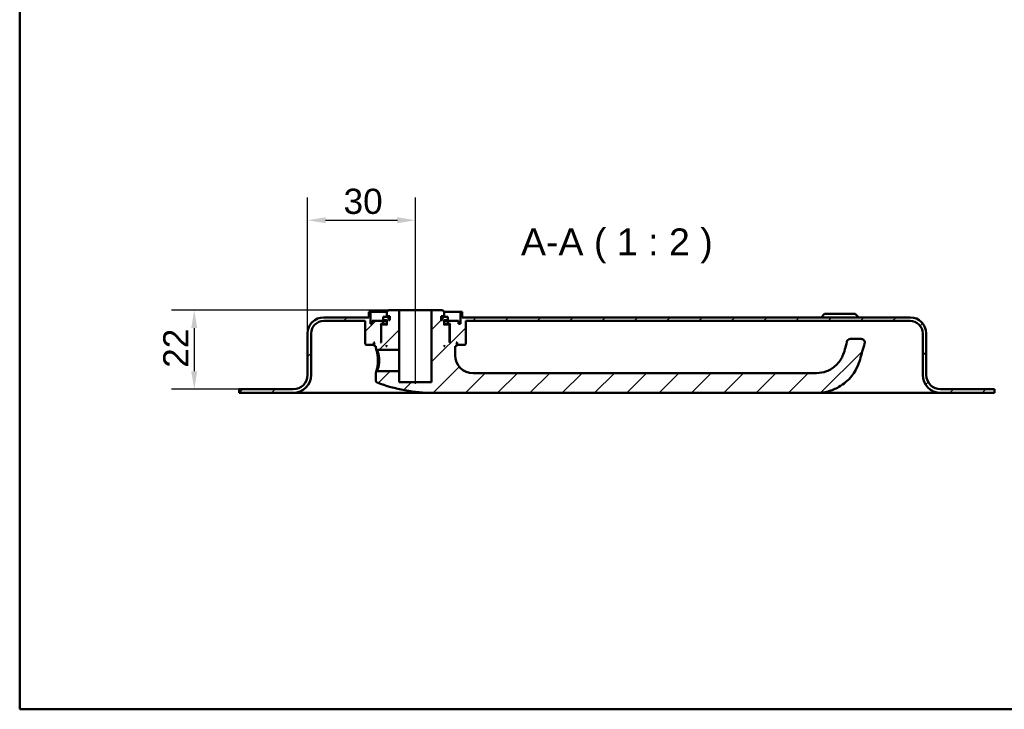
# Model space of a CAD drawing. Header units: millimetres. Extents: x 20 to 833, y 20 to 574.
# Tile 1 of 4: x 20 to 294, y 20 to 212. Entities that reach past the tile are written whole.
import ezdxf

# ---------------------------------------------------------------- set-up
doc = ezdxf.new("R2010")
doc.units = ezdxf.units.MM
doc.header["$LTSCALE"] = 2
for name, color, linetype, lineweight in [('Bemaßungen(DIN)', 7, 'Continuous', 25), ('Mittellinie(DIN)', 7, 'Continuous', 25), ('Sichtbare Kanten(DIN)', 7, 'Continuous', 50), ('Skizziergeometrie(DIN)', 7, 'Continuous', 50), ('Symbole(DIN)', 7, 'Continuous', 25)]:
    doc.layers.add(name, color=color, linetype=linetype, lineweight=lineweight)
doc.layers.add('Schraffur', color=179, linetype='Continuous', lineweight=9, true_color=0x1e1e47)
doc.styles.add('Aktuell-DINGroßer Text', font='arial.ttf')
doc.styles.add('STANDARD-DIN~0', font='arial.ttf')
doc.dimstyles.new('CAD-LAN', dxfattribs={"dimscale": 2, "dimtxt": 3.5, "dimasz": 2.5, "dimexe": 3.175, "dimexo": 0, "dimgap": 0.8, "dimtad": 1, "dimrnd": 1e-08, "dimtxsty": 'STANDARD-DIN~0', "dimcen": 0.09, "dimdle": 10, "dimclrd": 250, "dimclre": 250, "dimclrt": 250, "dimadec": 0, "dimazin": 2, "dimtfac": 1, "dimtmove": 0, "dimatfit": 3, "dimfxl": 1, "dimtolj": 1, "dimtzin": 0, "dimlwd": 25, "dimlwe": 25, "dimarcsym": 0})

# ---------------------------------------------------------------- blocks, each defined once
blk = doc.blocks.new('Ränder Standardrahmen')
at = {"layer": 'Skizziergeometrie(DIN)', "flags": 128}
blk.add_lwpolyline([(10, 10), (10, 287), (410, 287), (410, 10), (10, 10)], dxfattribs=at)
blk = doc.blocks.new('*D25')
at = {"layer": 'Bemaßungen(DIN)', "color": 250, "linetype": 'Continuous', "lineweight": 25, "true_color": 0x3f3f3f, "transparency": 16777216}
for p, q in [((122.53, 130.97), (62.18, 130.97)), ((68.53, 125.97), (68.53, 113.97)), ((81.03, 108.97), (62.18, 108.97))]:
    blk.add_line(p, q, dxfattribs=at)
at = {"layer": 'Bemaßungen(DIN)', "color": 250, "linetype": 'Continuous', "true_color": 0x3f3f3f, "transparency": 16777216}
for points in [[(67.69, 125.97), (69.36, 125.97), (68.53, 130.97)], [(67.69, 113.97), (69.36, 113.97), (68.53, 108.97)]]:
    blk.add_solid(points, dxfattribs=at)
at = {"layer": 'Defpoints', "color": 0, "linetype": 'Continuous', "transparency": 16777216}
for p in [(122.53, 130.97), (68.53, 108.97), (81.03, 108.97)]:
    blk.add_point(p, dxfattribs=at)
at = {"layer": 'Bemaßungen(DIN)', "color": 250, "linetype": 'Continuous', "lineweight": 25, "true_color": 0x3f3f3f, "transparency": 16777216, "insert": (59.9, 114.94), "char_height": 7, "attachment_point": 1, "rotation": 90, "style": 'STANDARD-DIN~0'}
blk.add_mtext('\\A1;22', dxfattribs=at)
blk = doc.blocks.new('*D26')
at = {"layer": 'Bemaßungen(DIN)', "color": 250, "linetype": 'Continuous', "lineweight": 25, "true_color": 0x3f3f3f, "transparency": 16777216}
for p, q in [((100.03, 124.47), (100.03, 162.32)), ((130.03, 135.97), (130.03, 162.32)), ((105.03, 155.97), (125.03, 155.97))]:
    blk.add_line(p, q, dxfattribs=at)
at = {"layer": 'Bemaßungen(DIN)', "color": 250, "linetype": 'Continuous', "true_color": 0x3f3f3f, "transparency": 16777216}
for points in [[(105.03, 156.81), (105.03, 155.14), (100.03, 155.97)], [(125.03, 156.81), (125.03, 155.14), (130.03, 155.97)]]:
    blk.add_solid(points, dxfattribs=at)
at = {"layer": 'Defpoints', "color": 0, "linetype": 'Continuous', "transparency": 16777216}
for p in [(130.03, 155.97), (130.03, 135.97), (100.03, 124.47)]:
    blk.add_point(p, dxfattribs=at)
at = {"layer": 'Bemaßungen(DIN)', "color": 250, "linetype": 'Continuous', "lineweight": 25, "true_color": 0x3f3f3f, "transparency": 16777216, "insert": (110.03, 164.73), "char_height": 7, "attachment_point": 1, "style": 'STANDARD-DIN~0'}
blk.add_mtext('\\A1;30', dxfattribs=at)

msp = doc.modelspace()

# ---------------------------------------------------------------- hatches: boundary and pattern name
at = {"layer": 'Schraffur'}
h = msp.add_hatch(dxfattribs=at)
h.set_pattern_fill('ANSI31', color=256, scale=50.8, style=0)
h.set_pattern_definition([(45, (0, 0), (-4.49013, 4.49013), [])])
edge = h.paths.add_edge_path()
edge.add_spline(control_points=[(119.3982, 113.9746), (119.3362, 113.9149), (119.2743, 113.855), (119.1505, 113.735), (119.0885, 113.6749), (119.026, 113.6148)], knot_values=[-0.05185279, -0.05185279, -0.05185279, -0.05185279, -0.0260249, -0.0260249, -0.00012333, -0.00012333, -0.00012333, -0.00012333], degree=3, periodic=0)
edge.add_line((119.026, 113.6148), (119.026, 111.3165))
edge.add_spline(control_points=[(119.026, 111.3165), (119.028, 111.281), (119.0319, 111.2454), (119.0471, 111.1759), (119.0583, 111.1419), (119.1005, 111.049), (119.1393, 110.9954), (119.2351, 110.9068), (119.2905, 110.8721), (119.3508, 110.8498)], knot_values=[-0.06041417, -0.06041417, -0.06041417, -0.06041417, -0.04978343, -0.04978343, -0.03914787, -0.03914787, -0.01928019, -0.01928019, -0.00000103, -0.00000103, -0.00000103, -0.00000103], degree=3, periodic=0)
edge.add_ellipse((135.026, 152.1412), major_axis=(-15.6752, -41.2914), ratio=1, start_angle=0, end_angle=20.787941)
edge.add_line((135.026, 107.9746), (241.526, 107.9746))
edge.add_spline(control_points=[(241.526, 107.9746), (242.6046, 107.9746), (243.6825, 108.1176), (245.7673, 108.6703), (246.7745, 109.0799), (249.1074, 110.4073), (250.3475, 111.475), (252.865, 114.6675), (253.3987, 116.5296), (254.0351, 118.7501), (254.458, 120.2244), (254.8808, 121.6989)], knot_values=[-1.04910953, -1.04910953, -1.04910953, -1.04910953, -0.94700659, -0.94700659, -0.84493639, -0.84493639, -0.69300085, -0.69300085, -0.46018252, -0.46018252, 0, 0, 0, 0], degree=3, periodic=0)
edge.add_ellipse((253.9196, 121.9746), major_axis=(0.9613, -0.2756), ratio=1, start_angle=0, end_angle=106)
edge.add_line((253.9196, 122.9746), (250.9192, 122.9746))
edge.add_ellipse((250.9192, 121.9746), major_axis=(0, 1), ratio=1, start_angle=0, end_angle=76.784814)
edge.add_spline(control_points=[(249.9457, 122.2032), (249.585, 120.6676), (249.3058, 119.4021), (248.3889, 117.3797), (247.8376, 116.5101), (246.1723, 114.9398), (245.283, 114.3763), (243.4176, 113.6598), (242.4708, 113.4746), (241.526, 113.4746)], knot_values=[-1.47439434, -1.47439434, -1.47439434, -1.47439434, -0.97122894, -0.97122894, -0.59896656, -0.59896656, -0.28342981, -0.28342981, 0, 0, 0, 0], degree=3, periodic=0)
edge.add_line((241.526, 113.4746), (146.026, 113.4746))
edge.add_ellipse((146.026, 118.4746), major_axis=(0, -5), ratio=1, start_angle=270, end_angle=360, ccw=False)
edge.add_line((141.026, 118.4746), (141.026, 120.9746))
edge.add_line((141.026, 120.9746), (141.326, 120.9746))
edge.add_line((141.326, 120.9746), (141.526, 121.1746))
edge.add_line((141.526, 121.1746), (141.526, 121.7746))
edge.add_line((141.526, 121.7746), (141.326, 121.9746))
edge.add_line((141.326, 121.9746), (141.626, 121.9746))
edge.add_line((141.626, 121.9746), (141.626, 121.4746))
edge.add_line((141.626, 121.4746), (141.726, 121.3746))
edge.add_line((141.726, 121.3746), (143.826, 121.3746))
edge.add_line((143.826, 121.3746), (144.026, 121.5746))
edge.add_line((144.026, 121.5746), (144.026, 127.9746))
edge.add_line((144.026, 127.9746), (267.526, 127.9746))
edge.add_ellipse((267.526, 124.4746), major_axis=(0, 3.5), ratio=1, start_angle=270, end_angle=360, ccw=False)
edge.add_line((271.026, 124.4746), (271.026, 112.9746))
edge.add_ellipse((276.026, 112.9746), major_axis=(-5, 0), ratio=1, start_angle=0, end_angle=90)
edge.add_line((276.026, 107.9746), (291.026, 107.9746))
edge.add_line((291.026, 107.9746), (291.026, 108.9746))
edge.add_line((291.026, 108.9746), (276.026, 108.9746))
edge.add_ellipse((276.026, 112.9746), major_axis=(0, -4), ratio=1, start_angle=270, end_angle=360, ccw=False)
edge.add_line((272.026, 112.9746), (272.026, 124.4746))
edge.add_ellipse((267.526, 124.4746), major_axis=(4.5, 0), ratio=1, start_angle=0, end_angle=90)
edge.add_line((267.526, 128.9746), (143.026, 128.9746))
edge.add_line((143.026, 128.9746), (143.026, 130.4746))
edge.add_line((143.026, 130.4746), (142.526, 130.4746))
edge.add_line((142.526, 130.4746), (142.526, 127.1746))
edge.add_line((142.526, 127.1746), (142.026, 127.1746))
edge.add_line((142.026, 127.1746), (142.026, 127.9746))
edge.add_line((142.026, 127.9746), (139.026, 127.9746))
edge.add_line((139.026, 127.9746), (139.026, 127.1746))
edge.add_line((139.026, 127.1746), (139.776, 127.1746))
edge.add_line((139.776, 127.1746), (139.576, 126.9746))
edge.add_line((139.576, 126.9746), (139.576, 122.1746))
edge.add_line((139.576, 122.1746), (139.776, 121.9746))
edge.add_line((139.776, 121.9746), (139.526, 121.9746))
edge.add_line((139.526, 121.9746), (139.526, 126.7746))
edge.add_line((139.526, 126.7746), (139.326, 126.9746))
edge.add_line((139.326, 126.9746), (138.226, 126.9746))
edge.add_line((138.226, 126.9746), (138.026, 126.7746))
edge.add_line((138.026, 126.7746), (138.026, 128.1746))
edge.add_line((138.026, 128.1746), (139.0427, 128.1746))
edge.add_line((139.0427, 128.1746), (139.0427, 129.0746))
edge.add_line((139.0427, 129.0746), (137.5403, 129.0746))
edge.add_line((137.5403, 129.0746), (137.5403, 128.1746))
edge.add_line((137.5403, 128.1746), (137.126, 128.1746))
edge.add_line((137.126, 128.1746), (137.126, 129.2746))
edge.add_line((137.126, 129.2746), (138.026, 129.2746))
edge.add_line((138.026, 129.2746), (138.026, 130.4746))
edge.add_line((138.026, 130.4746), (137.526, 130.9746))
edge.add_line((137.526, 130.9746), (134.526, 130.9746))
edge.add_line((134.526, 130.9746), (134.526, 110.9746))
edge.add_line((134.526, 110.9746), (125.526, 110.9746))
edge.add_line((125.526, 110.9746), (125.526, 113.9746))
edge.add_line((125.526, 113.9746), (119.3982, 113.9746))
h.paths.add_polyline_path([(138.226, 120.9746), (138.026, 120.9746), (138.026, 121.1746)], flags=0)
edge = h.paths.add_edge_path()
edge.add_spline(control_points=[(119.026, 120.3346), (119.0887, 120.2746), (119.1508, 120.2144), (119.2747, 120.0944), (119.3366, 120.0344), (119.3985, 119.9746)], knot_values=[-0.05195425, -0.05195425, -0.05195425, -0.05195425, -0.02602539, -0.02602539, -0.0001817, -0.0001817, -0.0001817, -0.0001817], degree=3, periodic=0)
edge.add_line((119.3985, 119.9746), (125.526, 119.9746))
edge.add_line((125.526, 119.9746), (125.526, 130.9746))
edge.add_line((125.526, 130.9746), (122.526, 130.9746))
edge.add_line((122.526, 130.9746), (122.026, 130.4746))
edge.add_line((122.026, 130.4746), (122.026, 129.2746))
edge.add_line((122.026, 129.2746), (122.926, 129.2746))
edge.add_line((122.926, 129.2746), (122.926, 128.1746))
edge.add_line((122.926, 128.1746), (122.5117, 128.1746))
edge.add_line((122.5117, 128.1746), (122.5117, 129.0746))
edge.add_line((122.5117, 129.0746), (121.0094, 129.0746))
edge.add_line((121.0094, 129.0746), (121.0094, 128.1746))
edge.add_line((121.0094, 128.1746), (122.026, 128.1746))
edge.add_line((122.026, 128.1746), (122.026, 126.7746))
edge.add_line((122.026, 126.7746), (121.826, 126.9746))
edge.add_line((121.826, 126.9746), (120.726, 126.9746))
edge.add_line((120.726, 126.9746), (120.526, 126.7746))
edge.add_line((120.526, 126.7746), (120.526, 121.9746))
edge.add_line((120.526, 121.9746), (120.276, 121.9746))
edge.add_line((120.276, 121.9746), (120.476, 122.1746))
edge.add_line((120.476, 122.1746), (120.476, 126.9746))
edge.add_line((120.476, 126.9746), (120.276, 127.1746))
edge.add_line((120.276, 127.1746), (121.026, 127.1746))
edge.add_line((121.026, 127.1746), (121.026, 127.9746))
edge.add_line((121.026, 127.9746), (118.026, 127.9746))
edge.add_line((118.026, 127.9746), (118.026, 127.1746))
edge.add_line((118.026, 127.1746), (117.526, 127.1746))
edge.add_line((117.526, 127.1746), (117.526, 130.4746))
edge.add_line((117.526, 130.4746), (117.026, 130.4746))
edge.add_line((117.026, 130.4746), (117.026, 128.9746))
edge.add_line((117.026, 128.9746), (104.526, 128.9746))
edge.add_ellipse((104.526, 124.4746), major_axis=(0, 4.5), ratio=1, start_angle=0, end_angle=90)
edge.add_line((100.026, 124.4746), (100.026, 112.9746))
edge.add_ellipse((96.026, 112.9746), major_axis=(4, 0), ratio=1, start_angle=270, end_angle=360, ccw=False)
edge.add_line((96.026, 108.9746), (81.026, 108.9746))
edge.add_line((81.026, 108.9746), (81.026, 107.9746))
edge.add_line((81.026, 107.9746), (96.026, 107.9746))
edge.add_ellipse((96.026, 112.9746), major_axis=(0, -5), ratio=1, start_angle=0, end_angle=90)
edge.add_line((101.026, 112.9746), (101.026, 124.4746))
edge.add_ellipse((104.526, 124.4746), major_axis=(-3.5, 0), ratio=1, start_angle=270, end_angle=360, ccw=False)
edge.add_line((104.526, 127.9746), (116.026, 127.9746))
edge.add_line((116.026, 127.9746), (116.026, 121.5746))
edge.add_line((116.026, 121.5746), (116.226, 121.3746))
edge.add_line((116.226, 121.3746), (118.326, 121.3746))
edge.add_line((118.326, 121.3746), (118.426, 121.4746))
edge.add_line((118.426, 121.4746), (118.426, 121.9746))
edge.add_line((118.426, 121.9746), (118.726, 121.9746))
edge.add_line((118.726, 121.9746), (118.526, 121.7746))
edge.add_line((118.526, 121.7746), (118.526, 121.1746))
edge.add_line((118.526, 121.1746), (118.726, 120.9746))
edge.add_line((118.726, 120.9746), (119.026, 120.9746))
edge.add_line((119.026, 120.9746), (119.026, 120.3346))
h.paths.add_polyline_path([(122.026, 120.9746), (121.826, 120.9746), (122.026, 121.1746)], flags=0)

# ---------------------------------------------------------------- linework, layer by layer
at = {"layer": 'Mittellinie(DIN)', "linetype": 'Continuous'}
msp.add_line((130.026, 110.4746), (130.026, 135.9746), dxfattribs=at)
at = {"layer": 'Sichtbare Kanten(DIN)'}
for p, q in [((117.026, 128.9746), (104.526, 128.9746)), ((117.526, 130.4746), (117.026, 130.4746)), ((117.026, 130.4746), (117.026, 128.9746)), ((117.526, 127.1746), (117.526, 130.4746)), ((117.526, 130.4746), (122.026, 130.4746)), ((122.5117, 129.0746), (121.0094, 129.0746)), ((121.0094, 129.0746), (121.0094, 128.1746)), ((122.526, 130.9746), (122.026, 130.4746)), ((122.026, 130.4746), (122.026, 129.2746)), ((122.026, 129.2746), (122.926, 129.2746)), ((122.5117, 128.1746), (122.5117, 129.0746)), ((122.926, 129.0746), (122.5117, 129.0746)), ((125.526, 130.9746), (122.526, 130.9746)), ((122.926, 129.2746), (122.926, 128.1746)), ((125.526, 119.9746), (125.526, 130.9746)), ((134.526, 130.9746), (125.526, 130.9746)), ((137.526, 130.9746), (134.526, 130.9746)), ((134.526, 130.9746), (134.526, 110.9746)), ((137.126, 128.1746), (137.126, 129.2746)), ((137.126, 129.2746), (138.026, 129.2746)), ((137.5403, 129.0746), (137.126, 129.0746)), ((138.026, 130.4746), (137.526, 130.9746)), ((139.0427, 129.0746), (137.5403, 129.0746)), ((137.5403, 129.0746), (137.5403, 128.1746)), ((138.026, 129.2746), (138.026, 130.4746)), ((138.026, 130.4746), (142.526, 130.4746)), ((139.0427, 128.1746), (139.0427, 129.0746)), ((143.026, 130.4746), (142.526, 130.4746)), ((142.526, 130.4746), (142.526, 127.1746)), ((143.026, 128.9746), (143.026, 130.4746)), ((267.526, 128.9746), (143.026, 128.9746)), ((243.776, 129.9746), (242.776, 128.9746)), ((243.776, 129.9746), (252.276, 129.9746)), ((252.276, 129.9746), (253.276, 128.9746)), ((104.526, 127.9746), (116.026, 127.9746)), ((116.026, 127.9746), (116.026, 121.5746)), ((118.026, 127.1746), (117.526, 127.1746)), ((121.026, 127.9746), (118.026, 127.9746)), ((118.026, 127.9746), (118.026, 127.1746)), ((120.476, 126.9746), (120.276, 127.1746)), ((120.276, 127.1746), (121.026, 127.1746)), ((120.476, 122.1746), (120.476, 126.9746)), ((120.476, 126.9746), (120.726, 126.9746)), ((120.726, 126.9746), (120.526, 126.7746)), ((120.526, 126.7746), (120.526, 121.9746)), ((121.826, 126.9746), (120.726, 126.9746)), ((121.0094, 128.1746), (122.026, 128.1746)), ((121.026, 127.1746), (121.026, 127.9746)), ((121.026, 127.9746), (122.026, 127.9746)), ((122.026, 127.1746), (121.026, 127.1746)), ((122.026, 126.7746), (121.826, 126.9746)), ((122.026, 126.9746), (121.826, 126.9746)), ((122.026, 128.1746), (122.026, 126.7746)), ((122.926, 128.1746), (122.5117, 128.1746)), ((137.5403, 128.1746), (137.126, 128.1746)), ((138.026, 126.7746), (138.026, 128.1746)), ((138.026, 128.1746), (139.0427, 128.1746)), ((138.026, 127.9746), (139.026, 127.9746)), ((139.026, 127.1746), (138.026, 127.1746)), ((138.226, 126.9746), (138.026, 126.7746)), ((138.226, 126.9746), (138.026, 126.9746)), ((139.326, 126.9746), (138.226, 126.9746)), ((142.026, 127.9746), (139.026, 127.9746)), ((139.026, 127.9746), (139.026, 127.1746)), ((139.026, 127.1746), (139.776, 127.1746)), ((139.526, 126.7746), (139.326, 126.9746)), ((139.326, 126.9746), (139.576, 126.9746)), ((139.526, 121.9746), (139.526, 126.7746)), ((139.776, 127.1746), (139.576, 126.9746)), ((139.576, 126.9746), (139.576, 122.1746)), ((142.026, 127.1746), (142.026, 127.9746)), ((142.526, 127.1746), (142.026, 127.1746)), ((144.026, 121.5746), (144.026, 127.9746)), ((144.026, 127.9746), (267.526, 127.9746)), ((100.026, 124.4746), (100.026, 112.9746)), ((101.026, 112.9746), (101.026, 124.4746)), ((271.026, 124.4746), (271.026, 112.9746)), ((272.026, 112.9746), (272.026, 124.4746)), ((116.026, 121.5746), (116.226, 121.3746)), ((116.226, 121.3746), (118.326, 121.3746)), ((118.326, 121.3746), (118.426, 121.4746)), ((118.326, 121.3746), (118.526, 121.3746)), ((118.426, 121.4746), (118.426, 121.9746)), ((118.426, 121.9746), (118.726, 121.9746)), ((118.526, 121.4746), (118.426, 121.4746)), ((118.726, 121.9746), (118.526, 121.7746)), ((118.526, 121.7746), (118.526, 121.1746)), ((118.526, 121.1746), (118.726, 120.9746)), ((118.726, 120.9746), (119.026, 120.9746)), ((119.026, 120.9746), (119.026, 120.3346)), ((120.276, 121.9746), (120.476, 122.1746)), ((120.526, 121.9746), (120.276, 121.9746)), ((120.526, 122.1746), (120.476, 122.1746)), ((121.826, 120.9746), (122.026, 121.1746)), ((122.026, 120.9746), (121.826, 120.9746)), ((122.026, 121.1746), (122.026, 120.9746)), ((138.026, 120.9746), (138.026, 121.1746)), ((138.026, 121.1746), (138.226, 120.9746)), ((138.226, 120.9746), (138.026, 120.9746)), ((139.576, 122.1746), (139.526, 122.1746)), ((139.776, 121.9746), (139.526, 121.9746)), ((139.576, 122.1746), (139.776, 121.9746)), ((141.026, 118.4746), (141.026, 120.9746)), ((141.026, 120.9746), (141.326, 120.9746)), ((141.526, 121.7746), (141.326, 121.9746)), ((141.326, 121.9746), (141.626, 121.9746)), ((141.326, 120.9746), (141.526, 121.1746)), ((141.526, 121.1746), (141.526, 121.7746)), ((141.626, 121.4746), (141.526, 121.4746)), ((141.526, 121.3746), (141.726, 121.3746)), ((141.626, 121.9746), (141.626, 121.4746)), ((141.626, 121.4746), (141.726, 121.3746)), ((141.726, 121.3746), (143.826, 121.3746)), ((143.826, 121.3746), (144.026, 121.5746)), ((253.9196, 122.9746), (250.9192, 122.9746)), ((119.0266, 120.3347), (119.3984, 119.9745)), ((119.3985, 119.9746), (125.526, 119.9746)), ((125.526, 119.9746), (125.526, 113.9746)), ((119.026, 113.6148), (119.026, 111.3165)), ((119.398, 113.9748), (119.0265, 113.6148)), ((125.526, 113.9746), (119.3982, 113.9746)), ((125.526, 110.9746), (125.526, 113.9746)), ((241.526, 113.4746), (146.026, 113.4746)), ((134.526, 110.9746), (125.526, 110.9746)), ((96.026, 108.9746), (81.026, 108.9746)), ((81.026, 108.9746), (81.026, 107.9746)), ((81.026, 107.9746), (96.026, 107.9746)), ((96.026, 107.9746), (111.026, 107.9746)), ((135.026, 107.9746), (111.026, 107.9746)), ((135.026, 107.9746), (241.526, 107.9746)), ((261.026, 107.9746), (241.526, 107.9746)), ((261.026, 107.9746), (276.026, 107.9746)), ((291.026, 108.9746), (276.026, 108.9746)), ((276.026, 107.9746), (291.026, 107.9746)), ((291.026, 107.9746), (291.026, 108.9746))]:
    msp.add_line(p, q, dxfattribs=at)
for centre, radius, start, end in [((104.526, 124.4746), 4.5, 90, 180), ((267.526, 124.4746), 4.5, 0, 90), ((104.526, 124.4746), 3.5, 90, 180), ((267.526, 124.4746), 3.5, 0, 90), ((250.9192, 121.9746), 1, 90, 166.784814), ((253.9196, 121.9746), 1, 344, 90), ((146.026, 118.4746), 5, 180, 270), ((96.026, 112.9746), 4, 270, 0), ((96.026, 112.9746), 5, 270, 0), ((276.026, 112.9746), 5, 180, 270), ((276.026, 112.9746), 4, 180, 270), ((135.026, 152.1412), 44.1667, 249.212059, 270)]:
    msp.add_arc(centre, radius, start, end, dxfattribs=at)
for points, knots in [([(249.9457, 122.2032), (249.585, 120.6676), (249.3058, 119.4021), (248.3889, 117.3797), (247.8376, 116.5101), (246.1723, 114.9398), (245.283, 114.3763), (243.4176, 113.6598), (242.4708, 113.4746), (241.526, 113.4746)], [-1.47439434, -1.47439434, -1.47439434, -1.47439434, -0.97122894, -0.97122894, -0.59896656, -0.59896656, -0.28342981, -0.28342981, 0, 0, 0, 0]), ([(241.526, 107.9746), (242.6046, 107.9746), (243.6825, 108.1176), (245.7673, 108.6703), (246.7745, 109.0799), (249.1074, 110.4073), (250.3475, 111.475), (252.865, 114.6675), (253.3987, 116.5296), (254.0351, 118.7501), (254.458, 120.2244), (254.8808, 121.6989)], [-1.04910953, -1.04910953, -1.04910953, -1.04910953, -0.94700659, -0.94700659, -0.84493639, -0.84493639, -0.69300085, -0.69300085, -0.46018252, -0.46018252, 0, 0, 0, 0]), ([(119.026, 120.3346), (119.026, 120.3342), (119.0355, 120.3056), (119.0535, 120.2495), (119.0896, 120.137), (119.1611, 119.9139), (119.2423, 119.6006), (119.4046, 118.974), (119.5901, 117.9867), (119.5907, 116.9757), (119.5907, 116.9753), (119.5907, 116.9749), (119.5907, 116.9746)], [-0.528713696, -0.528713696, -0.528713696, -0.528713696, -0.453229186, -0.453229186, -0.453229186, -0.302152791, -0.302152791, -0.302152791, 0, 0, 0, 0.000112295, 0.000112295, 0.000112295, 0.000112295]), ([(119.9442, 116.9746), (119.9442, 116.9749), (119.9442, 116.9752), (119.9442, 116.9756), (119.9428, 117.8779), (119.7612, 118.7616), (119.6065, 119.3188), (119.5292, 119.5974), (119.4586, 119.7978), (119.424, 119.8986), (119.4066, 119.9489), (119.3983, 119.9746), (119.3985, 119.9746)], [2.114957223, 2.114957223, 2.114957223, 2.114957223, 2.115069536, 2.115069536, 2.115069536, 2.417222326, 2.417222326, 2.417222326, 2.568298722, 2.568298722, 2.568298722, 2.643797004, 2.643797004, 2.643797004, 2.643797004]), ([(119.5907, 116.9746), (119.5908, 116.7222), (119.5803, 116.4684), (119.5613, 116.2223), (119.5422, 115.9758), (119.5146, 115.7371), (119.481, 115.5114), (119.414, 115.0601), (119.3237, 114.6608), (119.2423, 114.3488), (119.1609, 114.0368), (119.0897, 113.8121), (119.0536, 113.6995), (119.0355, 113.6432), (119.026, 113.6149), (119.026, 113.6148)], [-2.114957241, -2.114957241, -2.114957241, -2.114957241, -2.039531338, -2.039531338, -2.039531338, -1.96399314, -1.96399314, -1.96399314, -1.812916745, -1.812916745, -1.812916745, -1.661840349, -1.661840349, -1.661840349, -1.586313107, -1.586313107, -1.586313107, -1.586313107]), ([(119.3982, 113.9746), (119.3983, 113.9746), (119.407, 114.0003), (119.4243, 114.0507), (119.459, 114.1514), (119.528, 114.3519), (119.6066, 114.6305), (119.6851, 114.9091), (119.7731, 115.2654), (119.8377, 115.6684), (119.87, 115.8698), (119.8964, 116.0829), (119.915, 116.3029), (119.9337, 116.5227), (119.9446, 116.7493), (119.9442, 116.9746)], [3.701380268, 3.701380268, 3.701380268, 3.701380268, 3.776909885, 3.776909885, 3.776909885, 3.927986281, 3.927986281, 3.927986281, 4.079062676, 4.079062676, 4.079062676, 4.154600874, 4.154600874, 4.154600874, 4.230026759, 4.230026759, 4.230026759, 4.230026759]), ([(119.0281, 111.3165), (119.028, 111.281), (119.0319, 111.2454), (119.0471, 111.1759), (119.0583, 111.1419), (119.1005, 111.049), (119.1393, 110.9954), (119.2351, 110.9068), (119.2905, 110.8721), (119.3505, 110.8491)], [-0.0604141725, -0.0604141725, -0.0604141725, -0.0604141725, -0.0497834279, -0.0497834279, -0.0391478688, -0.0391478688, -0.0192801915, -0.0192801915, -0.0000010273, -0.0000010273, -0.0000010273, -0.0000010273])]:
    msp.add_open_spline(points, degree=3, knots=knots, dxfattribs=at)

# ---------------------------------------------------------------- block references
at = {"xscale": 2, "yscale": 2, "zscale": 2}
msp.add_blockref('Ränder Standardrahmen', (0, 0), dxfattribs=at)

# ---------------------------------------------------------------- texts
at = {"layer": 'Symbole(DIN)', "color": 7, "insert": (159.3538, 143.9746), "char_height": 7.4676, "attachment_point": 7, "style": 'Aktuell-DINGroßer Text'}
msp.add_mtext('A-A ( 1 : 2 )', dxfattribs=at)

# ---------------------------------------------------------------- dimensions: what is measured, and where the dimension line sits
at = {"layer": 'Bemaßungen(DIN)', "color": 250, "linetype": 'Continuous', "lineweight": 25, "true_color": 0x3f3f3f}
for base, p1, p2, angle, picture, middle in [((130.026, 155.9746), (100.026, 124.4746), (130.026, 135.9746), 180, '*D26', (115.026, 155.9746)), ((68.526, 108.9746), (122.526, 130.9746), (81.026, 108.9746), 90, '*D25', (68.526, 119.9746))]:
    dim = msp.add_linear_dim(base=base, p1=p1, p2=p2, angle=angle, dimstyle='CAD-LAN', override={"dimgap": 0.8, "dimdec": 2, "dimtol": 0, "dimlim": 0, "dimtp": 0, "dimtm": 0, "dimtdec": 2, "dimtofl": 0, "dimatfit": 1}, dxfattribs=at)
    dim.commit()
    dim.dimension.update_dxf_attribs({"geometry": picture, "text_midpoint": middle, "dimtype": 160})

doc.saveas('drawing.dxf')
